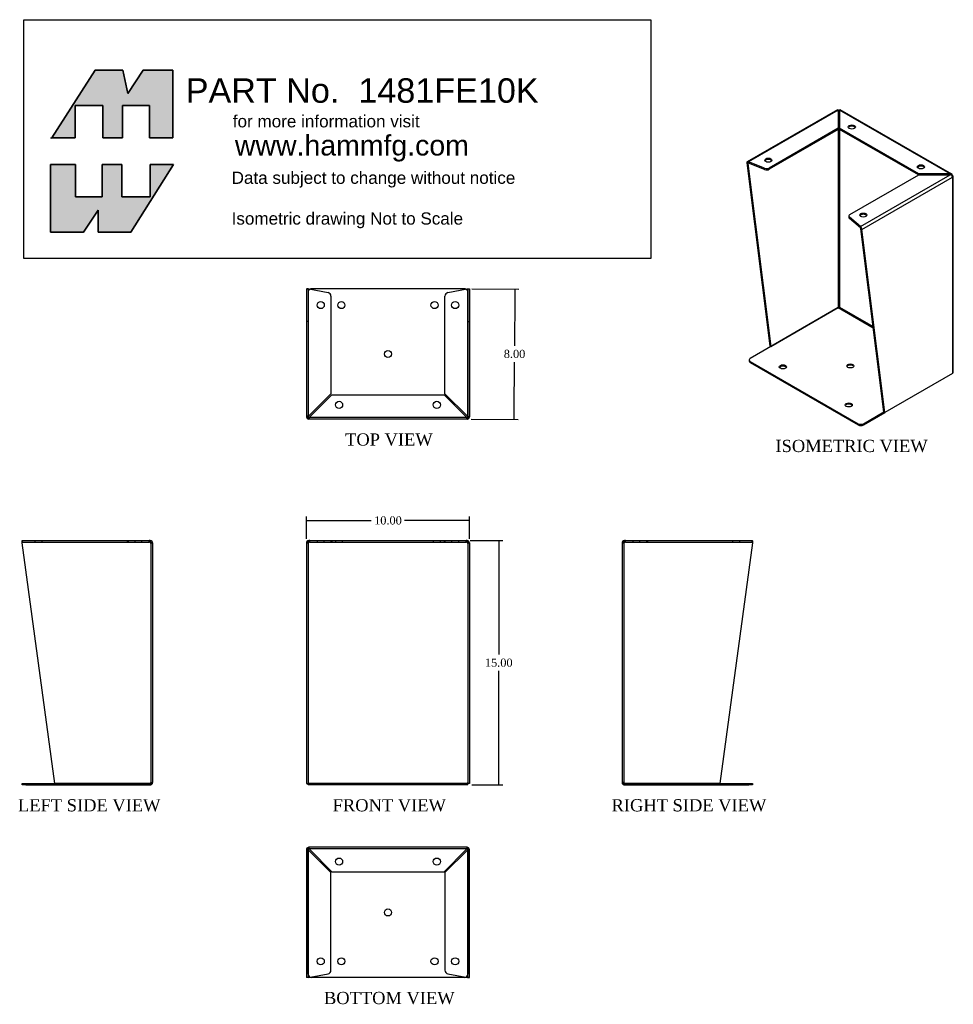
# Model space of a CAD drawing. Header units: inches. Extents: x 0.3 to 57.6, y 0.3 to 60.7.
import ezdxf
from ezdxf.enums import TextEntityAlignment as Align
from ezdxf.lldxf.tags import DXFTag

# ---------------------------------------------------------------- set-up
doc = ezdxf.new("R2010")
doc.units = ezdxf.units.IN
doc.header["$MEASUREMENT"] = 0
doc.layers.add('COM49136-15', color=7, linetype='Continuous')
doc.layers.add('Default', color=7, linetype='Continuous')
doc.styles.add('SEACAD_Times_New_Roman', font='times.ttf')
tags = doc.linetypes.add('HIDDEN2', pattern=[0.1875, 0.125, -0.0625]).pattern_tags.tags
tags[6:7] = [DXFTag(74, 4), DXFTag(75, 0), DXFTag(340, '0'), DXFTag(46, 0.0), DXFTag(50, 0.0), DXFTag(44, 0.0), DXFTag(45, 0.0)]
tags[4:5] = [DXFTag(74, 4), DXFTag(75, 0), DXFTag(340, '0'), DXFTag(46, 0.0), DXFTag(50, 0.0), DXFTag(44, 0.0), DXFTag(45, 0.0)]
doc.dimstyles.new('ANSI', dxfattribs={"dimtxt": 0.5, "dimasz": 0.5, "dimexe": 0.25, "dimexo": 0.25, "dimgap": 0.25, "dimtad": 0, "dimtih": 1, "dimtoh": 1, "dimzin": 4, "dimdsep": 46, "dimtxsty": 'SEACAD_Times_New_Roman', "dimblk1": '_SE_FILLED', "dimblk2": '_SE_FILLED', "dimsah": 1, "dimcen": 0.25, "dimadec": 0, "dimazin": 0, "dimtfac": 1, "dimtofl": 0, "dimtmove": 0, "dimatfit": 3, "dimfxl": 0, "dimtolj": 1, "dimtzin": 4, "dimarcsym": 0})

# ---------------------------------------------------------------- blocks, each defined once
blk = doc.blocks.new('SG')
at = {"layer": 'Default', "color": 7, "linetype": 'Continuous'}
for p, q in [((12.185, 48.338), (12.185, 52.494)), ((12.185, 52.494), (13.705, 52.494)), ((13.705, 52.494), (13.705, 50.502)), ((15.355, 50.502), (15.355, 52.494)), ((15.355, 52.494), (16.554, 52.494)), ((16.554, 52.494), (16.554, 50.502)), ((19.724, 52.494), (17.111, 48.338)), ((18.289, 50.502), (18.289, 52.494)), ((18.289, 52.494), (19.724, 52.494)), ((13.705, 50.502), (15.355, 50.502)), ((16.554, 50.502), (18.289, 50.502)), ((15.098, 49.688), (14.198, 48.338)), ((15.098, 48.338), (15.098, 49.688)), ((14.198, 48.338), (12.185, 48.338)), ((17.111, 48.338), (15.098, 48.338))]:
    blk.add_line(p, q, dxfattribs=at)
blk = doc.blocks.new('SE')
blk.add_blockref('SG', (0, 0))
blk = doc.blocks.new('SG1')
at = {"layer": 'Default', "color": 7, "linetype": 'Continuous'}
for p, q in [((14.926, 58.277), (12.255, 54.121)), ((16.618, 58.277), (14.926, 58.277)), ((16.918, 56.842), (16.618, 58.277)), ((17.861, 58.277), (16.918, 56.842)), ((19.681, 58.277), (17.861, 58.277)), ((19.681, 54.121), (19.681, 58.277)), ((13.684, 54.121), (13.684, 56.113)), ((13.684, 56.113), (15.397, 56.113)), ((15.397, 56.113), (15.397, 54.121)), ((16.597, 54.121), (16.597, 56.113)), ((16.597, 56.113), (18.246, 56.113)), ((18.246, 56.113), (18.246, 54.121)), ((12.255, 54.121), (13.684, 54.121)), ((15.397, 54.121), (16.597, 54.121)), ((18.246, 54.121), (19.681, 54.121))]:
    blk.add_line(p, q, dxfattribs=at)
blk = doc.blocks.new('SE1')
blk.add_blockref('SG1', (0, 0))
blk = doc.blocks.new('SE2')
at = {"layer": 'COM49136-15', "color": 7, "linetype": 'Continuous'}
for p, q in [((10.442, 29.261), (10.442, 29.348)), ((12.44, 14.499), (10.442, 29.261)), ((10.453, 29.404), (18.241, 29.404)), ((18.299, 29.404), (18.241, 29.404)), ((18.299, 29.309), (18.299, 29.404)), ((18.299, 29.348), (18.299, 29.261)), ((18.299, 29.261), (18.442, 29.261)), ((18.299, 29.261), (18.299, 29.261)), ((18.337, 29.29), (18.412, 29.348)), ((18.442, 29.261), (18.442, 14.547)), ((10.442, 14.404), (10.442, 14.499)), ((10.442, 14.499), (10.662, 14.499)), ((10.662, 14.404), (10.442, 14.404)), ((10.662, 14.499), (18.299, 14.499)), ((10.662, 14.404), (18.299, 14.404)), ((18.299, 14.499), (12.44, 14.499)), ((18.299, 14.499), (18.434, 14.499)), ((18.434, 14.499), (18.299, 14.499))]:
    blk.add_line(p, q, dxfattribs=at)
at = {"layer": 'COM49136-15', "color": 7, "linetype": 'HIDDEN2'}
for p, q in [((10.453, 29.309), (10.453, 29.404)), ((10.453, 29.309), (18.241, 29.309)), ((11.223, 29.404), (11.223, 29.309)), ((11.66, 29.309), (11.66, 29.404)), ((16.884, 29.404), (16.884, 29.309)), ((16.942, 29.404), (16.942, 29.309)), ((17.348, 29.404), (17.348, 29.309)), ((17.785, 29.309), (17.785, 29.404)), ((18.241, 29.309), (18.241, 29.404)), ((18.299, 29.309), (18.241, 29.309)), ((18.347, 29.261), (18.347, 14.547)), ((18.347, 14.547), (18.442, 14.547)), ((11.224, 14.499), (11.224, 14.404)), ((11.661, 14.404), (11.661, 14.499)), ((14.224, 14.499), (14.224, 14.404)), ((14.661, 14.404), (14.661, 14.499))]:
    blk.add_line(p, q, dxfattribs=at)
for centre, radius, start, end in [((18.237, 29.198), 0.11, 56.06422, 87.84538), ((18.299, 14.547), 0.048, 270, 0)]:
    blk.add_arc(centre, radius, start, end, dxfattribs=at)
at = {"layer": 'COM49136-15', "color": 7, "linetype": 'Continuous'}
for centre, radius, start, end in [((18.299, 29.261), 0.143, 37.58384, 90), ((18.299, 29.261), 0.048, 37.58398, 89.99986), ((18.299, 29.261), 0.048, 0, 37.58384), ((18.299, 29.261), 0.143, 0, 37.58384), ((18.299, 14.547), 0.143, 340.38706, 0), ((18.299, 14.547), 0.143, 270, 340.38706)]:
    blk.add_arc(centre, radius, start, end, dxfattribs=at)
at = {"layer": 'COM49136-15', "color": 7, "linetype": 'HIDDEN2'}
blk.add_ellipse((18.299, 14.547), major_axis=(-0.048, 0), ratio=0.99836, start_param=1.570796, end_param=3.141593, dxfattribs=at)
at = {"layer": 'COM49136-15', "color": 7, "linetype": 'Continuous'}
blk.add_ellipse((18.299, 14.547), major_axis=(-0.143, 0), ratio=0.99836, start_param=2.799282, end_param=3.141593, dxfattribs=at)
for points in [[(10.442, 29.348), (10.444, 29.365), (10.446, 29.379), (10.449, 29.398), (10.451, 29.404), (10.453, 29.404)], [(18.241, 29.404), (18.251, 29.404), (18.261, 29.398), (18.28, 29.379), (18.289, 29.365), (18.299, 29.348)]]:
    blk.add_open_spline(points, degree=3, knots=[0, 0, 0, 0, 0.5, 0.5, 1, 1, 1, 1], dxfattribs=at)
at = {"layer": 'COM49136-15', "color": 7, "linetype": 'HIDDEN2'}
blk.add_open_spline([(10.442, 29.29), (10.444, 29.296), (10.446, 29.3), (10.449, 29.307), (10.451, 29.309), (10.453, 29.309)], degree=3, knots=[0, 0, 0, 0, 0.5, 0.5, 1, 1, 1, 1], dxfattribs=at)
blk = doc.blocks.new('SE3')
at = {"layer": 'COM49136-15', "color": 7, "linetype": 'Continuous'}
for p, q in [((27.893, 29.261), (27.893, 14.499)), ((27.893, 29.261), (28.036, 29.261)), ((27.998, 29.29), (27.923, 29.348)), ((28.094, 29.404), (28.036, 29.404)), ((28.036, 29.348), (28.036, 29.404)), ((28.036, 29.261), (28.036, 29.348)), ((28.094, 29.404), (37.693, 29.404)), ((37.75, 29.404), (37.693, 29.404)), ((37.75, 29.348), (37.75, 29.404)), ((37.75, 29.348), (37.75, 29.261)), ((37.75, 29.261), (37.893, 29.261)), ((37.788, 29.29), (37.863, 29.348)), ((37.893, 29.261), (37.893, 14.499)), ((27.988, 14.499), (28.036, 14.547)), ((27.988, 14.499), (28.036, 14.547)), ((37.798, 14.499), (37.75, 14.547)), ((37.798, 14.499), (37.75, 14.547)), ((27.893, 14.499), (27.988, 14.499)), ((27.988, 14.404), (27.988, 14.499)), ((37.798, 14.404), (27.988, 14.404)), ((37.893, 14.499), (37.798, 14.499)), ((37.798, 14.404), (37.798, 14.499))]:
    blk.add_line(p, q, dxfattribs=at)
at = {"layer": 'COM49136-15', "color": 7, "linetype": 'HIDDEN2'}
for p, q in [((27.988, 29.261), (27.988, 14.499)), ((28.094, 29.309), (28.036, 29.309)), ((28.094, 29.309), (28.094, 29.404)), ((28.094, 29.309), (37.693, 29.309)), ((28.55, 29.404), (28.55, 29.309)), ((28.987, 29.309), (28.987, 29.404)), ((29.393, 29.404), (29.393, 29.309)), ((29.451, 29.404), (29.451, 29.309)), ((29.675, 29.404), (29.675, 29.309)), ((30.112, 29.309), (30.112, 29.404)), ((35.675, 29.404), (35.675, 29.309)), ((36.112, 29.309), (36.112, 29.404)), ((36.336, 29.404), (36.336, 29.309)), ((36.393, 29.404), (36.393, 29.309)), ((36.8, 29.404), (36.8, 29.309)), ((37.237, 29.309), (37.237, 29.404)), ((37.693, 29.309), (37.693, 29.404)), ((37.75, 29.309), (37.693, 29.309)), ((37.798, 29.261), (37.798, 14.499)), ((37.798, 14.499), (27.988, 14.499)), ((29.816, 14.499), (29.816, 14.404)), ((30.253, 14.404), (30.253, 14.499)), ((32.675, 14.499), (32.675, 14.404)), ((33.112, 14.404), (33.112, 14.499)), ((35.534, 14.499), (35.534, 14.404)), ((35.971, 14.404), (35.971, 14.499))]:
    blk.add_line(p, q, dxfattribs=at)
at = {"layer": 'COM49136-15', "color": 7, "linetype": 'Continuous'}
for centre, radius, start, end in [((28.036, 29.261), 0.143, 142.41616, 180), ((28.036, 29.261), 0.143, 90.00005, 142.41611), ((28.036, 29.261), 0.048, 142.41616, 180), ((28.036, 29.261), 0.048, 90, 142.41616), ((37.75, 29.261), 0.143, 37.58388, 89.99998), ((37.75, 29.261), 0.048, 37.58384, 90), ((37.75, 29.261), 0.048, 0, 37.58384), ((37.75, 29.261), 0.143, 0, 37.58384)]:
    blk.add_arc(centre, radius, start, end, dxfattribs=at)
at = {"layer": 'COM49136-15', "color": 7, "linetype": 'HIDDEN2'}
for centre, start, end in [((28.098, 29.198), 92.15471, 123.93569), ((37.689, 29.198), 56.06431, 87.84529)]:
    blk.add_arc(centre, 0.11, start, end, dxfattribs=at)
at = {"layer": 'COM49136-15', "color": 7, "linetype": 'Continuous'}
for points in [[(28.094, 29.404), (28.084, 29.404), (28.074, 29.398), (28.055, 29.379), (28.046, 29.365), (28.036, 29.348)], [(37.75, 29.348), (37.741, 29.365), (37.731, 29.379), (37.712, 29.398), (37.702, 29.404), (37.693, 29.404)]]:
    blk.add_open_spline(points, degree=3, knots=[0, 0, 0, 0, 0.5, 0.5, 1, 1, 1, 1], dxfattribs=at)
blk = doc.blocks.new('SE4')
at = {"layer": 'COM49136-15', "color": 7, "linetype": 'Continuous'}
for p, q in [((47.266, 29.261), (47.266, 14.547)), ((47.266, 29.261), (47.409, 29.261)), ((47.371, 29.29), (47.296, 29.348)), ((47.467, 29.404), (47.409, 29.404)), ((47.409, 29.309), (47.409, 29.404)), ((47.409, 29.261), (47.409, 29.348)), ((47.409, 29.261), (47.409, 29.261)), ((47.467, 29.404), (55.255, 29.404)), ((55.266, 29.261), (53.267, 14.499)), ((55.266, 29.348), (55.266, 29.261)), ((47.409, 14.499), (47.274, 14.499)), ((47.274, 14.499), (47.409, 14.499)), ((53.267, 14.499), (47.409, 14.499)), ((47.409, 14.499), (55.045, 14.499)), ((47.409, 14.404), (55.045, 14.404)), ((55.045, 14.499), (55.265, 14.499)), ((55.265, 14.404), (55.045, 14.404)), ((55.265, 14.499), (55.265, 14.404))]:
    blk.add_line(p, q, dxfattribs=at)
at = {"layer": 'COM49136-15', "color": 7, "linetype": 'HIDDEN2'}
for p, q in [((47.361, 29.261), (47.361, 14.547)), ((47.467, 29.309), (47.409, 29.309)), ((47.467, 29.309), (47.467, 29.404)), ((47.467, 29.309), (55.255, 29.309)), ((47.922, 29.404), (47.922, 29.309)), ((48.359, 29.309), (48.359, 29.404)), ((48.766, 29.404), (48.766, 29.309)), ((48.824, 29.404), (48.824, 29.309)), ((54.047, 29.404), (54.047, 29.309)), ((54.484, 29.309), (54.484, 29.404)), ((55.255, 29.309), (55.255, 29.404)), ((47.361, 14.547), (47.266, 14.547)), ((51.047, 14.499), (51.047, 14.404)), ((51.484, 14.404), (51.484, 14.499)), ((54.047, 14.499), (54.047, 14.404)), ((54.484, 14.404), (54.484, 14.499))]:
    blk.add_line(p, q, dxfattribs=at)
at = {"layer": 'COM49136-15', "color": 7, "linetype": 'Continuous'}
for centre, radius, start, end in [((47.409, 29.261), 0.143, 142.41616, 180), ((47.409, 29.261), 0.143, 90, 142.41616), ((47.409, 29.261), 0.048, 142.41616, 180), ((47.409, 29.261), 0.048, 90.00014, 142.41602), ((47.409, 14.547), 0.143, 180, 199.61294), ((47.409, 14.547), 0.143, 199.61294, 270)]:
    blk.add_arc(centre, radius, start, end, dxfattribs=at)
at = {"layer": 'COM49136-15', "color": 7, "linetype": 'HIDDEN2'}
for centre, radius, start, end in [((47.471, 29.198), 0.11, 92.15462, 123.93578), ((47.409, 14.547), 0.048, 180, 270)]:
    blk.add_arc(centre, radius, start, end, dxfattribs=at)
at = {"layer": 'COM49136-15', "color": 7, "linetype": 'Continuous'}
blk.add_ellipse((47.409, 14.547), major_axis=(0.143, 0), ratio=0.99836, start_param=3.141593, end_param=3.483903, dxfattribs=at)
at = {"layer": 'COM49136-15', "color": 7, "linetype": 'HIDDEN2'}
blk.add_ellipse((47.409, 14.547), major_axis=(0.048, 0), ratio=0.99836, start_param=3.141593, end_param=4.712389, dxfattribs=at)
at = {"layer": 'COM49136-15', "color": 7, "linetype": 'Continuous'}
for points in [[(47.409, 29.348), (47.419, 29.365), (47.428, 29.379), (47.447, 29.398), (47.457, 29.404), (47.467, 29.404)], [(55.255, 29.404), (55.257, 29.404), (55.259, 29.398), (55.262, 29.379), (55.264, 29.365), (55.266, 29.348)]]:
    blk.add_open_spline(points, degree=3, knots=[0, 0, 0, 0, 0.5, 0.5, 1, 1, 1, 1], dxfattribs=at)
at = {"layer": 'COM49136-15', "color": 7, "linetype": 'HIDDEN2'}
blk.add_open_spline([(55.255, 29.309), (55.257, 29.309), (55.259, 29.307), (55.262, 29.3), (55.264, 29.296), (55.266, 29.29)], degree=3, knots=[0, 0, 0, 0, 0.5, 0.5, 1, 1, 1, 1], dxfattribs=at)
blk = doc.blocks.new('SE5')
at = {"layer": 'COM49136-15', "color": 7, "linetype": 'Continuous'}
for p, q in [((27.893, 10.43), (27.893, 4.572)), ((27.988, 10.565), (27.988, 10.43)), ((27.988, 10.43), (27.988, 10.565)), ((27.988, 10.43), (27.988, 10.43)), ((27.988, 10.43), (27.988, 4.572)), ((27.988, 2.794), (27.988, 10.43)), ((37.75, 10.573), (28.036, 10.573)), ((37.798, 10.565), (37.798, 10.43)), ((37.798, 10.43), (37.798, 10.565)), ((37.798, 10.43), (37.798, 10.43)), ((37.798, 4.572), (37.798, 10.43)), ((37.798, 10.43), (37.798, 2.794)), ((37.893, 4.572), (37.893, 10.43)), ((27.988, 4.572), (27.893, 4.572)), ((27.893, 4.572), (27.893, 2.573)), ((27.988, 4.572), (27.988, 2.573)), ((37.798, 4.572), (37.893, 4.572)), ((37.798, 2.573), (37.798, 4.572)), ((37.893, 2.573), (37.893, 4.572)), ((27.988, 2.573), (27.893, 2.573)), ((27.988, 2.573), (27.998, 2.573)), ((28.036, 2.584), (28.109, 2.597)), ((37.578, 2.574), (28.208, 2.574)), ((37.678, 2.597), (37.75, 2.584)), ((37.788, 2.573), (37.798, 2.573)), ((37.798, 2.573), (37.893, 2.573))]:
    blk.add_line(p, q, dxfattribs=at)
at = {"layer": 'COM49136-15', "color": 7, "linetype": 'HIDDEN2'}
for p, q in [((27.988, 10.43), (27.893, 10.43)), ((27.998, 10.43), (27.988, 10.43)), ((28.036, 10.478), (28.036, 10.573)), ((37.75, 10.478), (28.036, 10.478)), ((28.036, 10.478), (28.036, 10.468)), ((29.393, 9.016), (28.036, 10.373)), ((28.094, 10.43), (29.451, 9.073)), ((36.336, 9.073), (37.693, 10.43)), ((37.75, 10.373), (36.393, 9.016)), ((37.75, 10.478), (37.75, 10.573)), ((37.75, 10.468), (37.75, 10.478)), ((37.798, 10.43), (37.788, 10.43)), ((37.798, 10.43), (37.893, 10.43)), ((29.451, 9.073), (36.336, 9.073)), ((29.393, 3.021), (29.393, 9.016)), ((36.393, 9.016), (36.393, 3.021)), ((28.109, 2.597), (29.214, 2.805)), ((36.573, 2.805), (37.678, 2.597))]:
    blk.add_line(p, q, dxfattribs=at)
for centre in [(29.893, 9.698), (35.893, 9.698), (28.768, 3.573), (37.018, 3.573)]:
    blk.add_circle(centre, 0.218, dxfattribs=at)
at = {"layer": 'COM49136-15', "color": 7, "linetype": 'Continuous'}
for centre in [(32.893, 6.574), (30.034, 3.574), (35.752, 3.574)]:
    blk.add_circle(centre, 0.218, dxfattribs=at)
for centre, radius, start, end in [((28.036, 10.43), 0.143, 109.61294, 180), ((28.036, 10.43), 0.143, 90, 109.61294), ((37.75, 10.43), 0.143, 70.38706, 90), ((37.75, 10.43), 0.143, 0, 70.38706), ((28.208, 2.794), 0.22, 180, 270), ((28.106, 2.266), 0.326, 102.32585, 109.28398), ((37.578, 2.794), 0.22, 270, 0), ((37.681, 2.266), 0.326, 70.71602, 77.67415)]:
    blk.add_arc(centre, radius, start, end, dxfattribs=at)
at = {"layer": 'COM49136-15', "color": 7, "linetype": 'HIDDEN2'}
for centre, radius, start, end in [((28.287, 11.008), 0.683, 237.77093, 248.44518), ((28.036, 10.43), 0.048, 90, 180), ((28.289, 10.581), 0.327, 207.45412, 219.54393), ((27.458, 10.179), 0.683, 21.55481, 32.22908), ((27.885, 10.178), 0.327, 50.4561, 62.54584), ((38.328, 10.179), 0.683, 147.77092, 158.44519), ((37.901, 10.178), 0.327, 117.45416, 129.5439), ((37.75, 10.43), 0.048, 0, 90), ((37.499, 11.008), 0.683, 291.55482, 302.22907), ((37.498, 10.581), 0.327, 320.45607, 332.54588), ((28.226, -0.013), 2.604, 94.17513, 96.68014), ((29.173, 3.021), 0.22, 280.6113, 0), ((36.613, 3.021), 0.22, 180, 259.3887), ((37.561, -0.013), 2.604, 83.31986, 85.82487)]:
    blk.add_arc(centre, radius, start, end, dxfattribs=at)
at = {"layer": 'COM49136-15', "color": 7, "linetype": 'Continuous'}
for centre, start_param, end_param in [((28.036, 10.43), 3.141593, 3.483903), ((37.75, 10.43), 2.799282, 3.141593)]:
    blk.add_ellipse(centre, major_axis=(0, -0.143), ratio=0.99836, start_param=start_param, end_param=end_param, dxfattribs=at)
at = {"layer": 'COM49136-15', "color": 7, "linetype": 'HIDDEN2'}
for centre, start_param, end_param in [((28.036, 10.43), 3.141593, 4.712389), ((37.75, 10.43), 1.570796, 3.141593)]:
    blk.add_ellipse(centre, major_axis=(0, -0.048), ratio=0.99836, start_param=start_param, end_param=end_param, dxfattribs=at)
blk = doc.blocks.new('SE6')
at = {"layer": 'COM49136-15', "color": 7, "linetype": 'Continuous'}
for p, q in [((27.893, 44.859), (27.923, 44.859)), ((27.893, 44.859), (27.893, 37.002)), ((27.998, 44.859), (27.923, 44.859)), ((28.036, 44.848), (29.214, 44.628)), ((37.578, 44.858), (28.208, 44.858)), ((36.573, 44.628), (37.75, 44.848)), ((37.788, 44.859), (37.863, 44.859)), ((37.863, 44.859), (37.893, 44.859)), ((37.893, 44.859), (37.893, 37.002)), ((29.393, 44.411), (29.393, 38.416)), ((36.393, 38.416), (36.393, 44.411)), ((29.393, 38.416), (28.036, 37.059)), ((28.094, 37.002), (29.451, 38.359)), ((29.451, 38.359), (36.336, 38.359)), ((36.336, 38.359), (37.693, 37.002)), ((37.75, 37.059), (36.393, 38.416)), ((27.923, 37.002), (27.893, 37.002)), ((27.893, 37.002), (27.893, 37.002)), ((27.998, 37.002), (27.923, 37.002)), ((27.988, 37.002), (27.988, 37.002)), ((27.988, 36.999), (27.988, 37.002)), ((27.988, 37.002), (27.988, 37.002)), ((28.036, 36.964), (28.036, 36.889)), ((28.036, 36.859), (28.036, 36.889)), ((37.75, 36.964), (37.75, 36.889)), ((37.75, 36.889), (37.75, 36.859)), ((37.788, 37.002), (37.863, 37.002)), ((37.798, 37.002), (37.798, 37.002)), ((37.798, 36.999), (37.798, 37.002)), ((37.798, 37.002), (37.798, 37.002)), ((37.893, 37.002), (37.863, 37.002)), ((37.893, 37.002), (37.893, 37.002)), ((37.75, 36.859), (28.036, 36.859))]:
    blk.add_line(p, q, dxfattribs=at)
at = {"layer": 'COM49136-15', "color": 7, "linetype": 'HIDDEN2'}
for p, q in [((27.988, 44.859), (27.988, 37.002)), ((37.798, 44.859), (37.798, 37.002)), ((27.988, 44.638), (27.988, 37.002)), ((37.798, 37.002), (37.798, 44.638)), ((27.988, 42.86), (27.893, 42.86)), ((37.798, 42.86), (37.893, 42.86)), ((27.988, 36.867), (27.988, 37.002)), ((27.988, 36.867), (27.988, 36.999)), ((37.75, 36.954), (28.036, 36.954)), ((37.798, 36.867), (37.798, 37.002)), ((37.798, 36.867), (37.798, 36.999))]:
    blk.add_line(p, q, dxfattribs=at)
at = {"layer": 'COM49136-15', "color": 7, "linetype": 'Continuous'}
for centre in [(28.768, 43.859), (30.034, 43.858), (35.752, 43.858), (37.018, 43.859), (32.893, 40.858), (29.893, 37.734), (35.893, 37.734)]:
    blk.add_circle(centre, 0.218, dxfattribs=at)
for centre, radius, start, end in [((28.226, 47.445), 2.604, 263.31986, 265.82487), ((28.106, 45.166), 0.326, 250.71602, 257.67415), ((28.208, 44.638), 0.22, 90, 116.93449), ((37.578, 44.638), 0.22, 63.06551, 90), ((37.561, 47.445), 2.604, 274.17513, 276.68014), ((37.681, 45.166), 0.326, 282.32585, 289.28398), ((29.173, 44.411), 0.22, 0, 79.3887), ((36.613, 44.411), 0.22, 100.6113, 180), ((28.036, 37.002), 0.143, 180, 270), ((28.287, 36.424), 0.683, 111.55482, 122.22907), ((28.036, 37.002), 0.048, 180, 270), ((28.289, 36.851), 0.327, 140.45607, 152.54588), ((27.885, 37.254), 0.327, 297.45416, 309.5439), ((27.458, 37.253), 0.683, 327.77092, 338.44519), ((37.901, 37.254), 0.327, 230.4561, 242.54584), ((38.328, 37.253), 0.683, 201.55481, 212.22908), ((37.499, 36.424), 0.683, 57.77093, 68.44518), ((37.498, 36.851), 0.327, 27.45412, 39.54393), ((37.75, 37.002), 0.048, 270, 0), ((37.75, 37.002), 0.143, 270, 0)]:
    blk.add_arc(centre, radius, start, end, dxfattribs=at)
at = {"layer": 'COM49136-15', "color": 7, "linetype": 'HIDDEN2'}
for centre, start, end in [((28.208, 44.638), 116.93449, 180), ((37.578, 44.638), 0, 63.06551)]:
    blk.add_arc(centre, 0.22, start, end, dxfattribs=at)
at = {"layer": 'COM49136-15', "color": 7, "linetype": 'Continuous'}
for centre, start_param, end_param in [((28.036, 37.002), 1.570796, 3.058709), ((37.75, 37.002), 3.224476, 4.712389)]:
    blk.add_ellipse(centre, major_axis=(0, 0.048), ratio=0.99836, start_param=start_param, end_param=end_param, dxfattribs=at)
at = {"layer": 'COM49136-15', "color": 7, "linetype": 'HIDDEN2'}
for centre, major_axis, start_param, end_param in [((28.036, 37.002), (0, 0.048), 3.058709, 3.141593), ((37.75, 37.002), (0, 0.048), 3.141593, 3.224476), ((37.75, 37.002), (0, 0.143), 3.141593, 3.483903)]:
    blk.add_ellipse(centre, major_axis=major_axis, ratio=0.99836, start_param=start_param, end_param=end_param, dxfattribs=at)
blk = doc.blocks.new('SE7')
at = {"layer": 'COM49136-15', "color": 7, "linetype": 'Continuous'}
for p, q in [((60.491, 55.855), (54.941, 52.65)), ((60.528, 55.827), (55.021, 52.648)), ((60.528, 55.827), (60.528, 54.719)), ((60.542, 55.774), (60.528, 55.794)), ((60.528, 55.75), (60.535, 55.754)), ((60.535, 55.754), (60.535, 43.701)), ((60.535, 55.754), (60.535, 55.754)), ((60.596, 55.774), (60.609, 55.794)), ((60.603, 55.754), (60.603, 43.74)), ((60.603, 55.754), (60.609, 55.75)), ((60.609, 54.719), (60.609, 55.827)), ((67.397, 51.909), (60.609, 55.827)), ((67.503, 51.896), (60.646, 55.855)), ((60.528, 54.719), (56.289, 52.272)), ((60.528, 54.642), (56.289, 52.194)), ((60.528, 54.719), (60.528, 54.642)), ((65.478, 51.909), (60.609, 54.719)), ((60.609, 54.719), (60.609, 54.642)), ((65.451, 51.846), (60.609, 54.642)), ((54.986, 52.566), (54.933, 52.644)), ((55.021, 52.57), (55.021, 52.648)), ((56.009, 52.257), (55.021, 52.648)), ((54.979, 52.546), (54.912, 52.585)), ((54.912, 52.585), (56.325, 41.348)), ((54.979, 52.546), (55.021, 52.57)), ((54.979, 52.546), (56.392, 41.309)), ((56.009, 52.179), (55.021, 52.57)), ((56.009, 52.179), (56.009, 52.257)), ((56.289, 52.272), (56.289, 52.194)), ((61.239, 49.414), (65.478, 51.862)), ((61.889, 48.682), (67.397, 51.862)), ((61.983, 48.502), (67.539, 51.71)), ((67.397, 51.909), (65.478, 51.909)), ((65.478, 51.909), (65.478, 51.862)), ((65.478, 51.862), (67.397, 51.862)), ((67.397, 51.862), (67.397, 51.909)), ((67.477, 51.826), (67.518, 51.886)), ((67.503, 51.806), (67.539, 51.827)), ((67.539, 51.71), (67.539, 39.657)), ((67.539, 51.71), (67.539, 51.71)), ((67.58, 39.715), (67.58, 51.768)), ((61.174, 49.324), (61.174, 49.247)), ((61.889, 48.682), (61.213, 49.253)), ((61.213, 49.253), (61.213, 49.175)), ((61.889, 48.604), (61.213, 49.175)), ((61.889, 48.604), (61.889, 48.682)), ((61.909, 48.569), (61.962, 48.586)), ((61.916, 48.541), (61.983, 48.502)), ((63.329, 37.304), (61.916, 48.541)), ((63.396, 37.265), (61.983, 48.502)), ((60.535, 43.701), (55.135, 40.583)), ((56.392, 41.309), (60.535, 43.701)), ((60.535, 43.701), (62.68, 42.462)), ((60.603, 43.74), (62.67, 42.546)), ((56.392, 41.309), (56.325, 41.348)), ((55.07, 40.493), (55.07, 40.416)), ((55.135, 40.403), (61.76, 36.578)), ((55.135, 40.403), (55.135, 40.326)), ((55.135, 40.326), (61.76, 36.501)), ((67.539, 39.657), (63.396, 37.265)), ((62.072, 36.578), (63.329, 37.304)), ((62.072, 36.501), (63.396, 37.265)), ((63.329, 37.304), (63.396, 37.265)), ((61.76, 36.501), (61.76, 36.578)), ((62.072, 36.578), (62.072, 36.501))]:
    blk.add_line(p, q, dxfattribs=at)
for centre, radius, start, end in [((55.007, 52.538), 0.0347, 66.78031, 126.94877), ((67.434, 51.772), 0.141, 53.57149, 105.09751), ((67.332, 51.607), 0.263, 45.18143, 75.80558), ((61.76, 48.509), 0.216, 20.78595, 53.23075), ((61.834, 48.551), 0.0766, 13.50666, 43.90615)]:
    blk.add_arc(centre, radius, start, end, dxfattribs=at)
for centre, major_axis, ratio, start_param, end_param in [((60.569, 55.734), (0.143, 0), 0.57735, 1.28264, 1.859359), ((60.569, 55.734), (-0.024, 0.0416), 0.57735, 0.129436, 0.785398), ((60.569, 55.734), (0.048, 0), 0.57735, 0.785398, 2.356194), ((60.569, 55.734), (0.024, 0.0416), 0.57735, 5.497787, 6.153749), ((61.364, 54.716), (0.219, 0), 0.57735, 0.312499, 2.829093), ((55.013, 52.527), (-0.071, 0.124), 0.57735, 0.129436, 0.785398), ((56.238, 52.675), (0.218, 0), 0.57735, 0.312499, 2.829093), ((55.013, 52.527), (-0.024, 0.0416), 0.57735, 0.129436, 0.785398), ((56.133, 52.362), (-0.22, 0), 0.57735, 0.9706, 2.356194), ((56.133, 52.284), (0.22, 0), 0.57735, 4.112193, 5.497787), ((65.607, 52.267), (0.218, 0), 0.57735, 0.312499, 2.829093), ((67.437, 51.768), (0.071, 0.124), 0.57735, 5.497787, 6.153749), ((67.437, 51.768), (0.071, -0.124), 0.57735, 0.785398, 1.44136), ((67.437, 51.768), (-0.143, 0), 0.57735, 2.356194, 3.926991), ((61.394, 49.324), (0.22, 0), 0.57735, 2.356194, 3.741789), ((61.394, 49.247), (0.22, 0), 0.57735, 3.141593, 3.741789), ((62.071, 49.307), (-0.218, 0), 0.57735, 3.454092, 5.970686), ((61.882, 48.561), (0.024, -0.0416), 0.57735, 0.785398, 1.44136), ((61.882, 48.561), (0.072, -0.124), 0.57735, 0.785398, 1.44136), ((60.569, 43.72), (-0.048, -0.0277), 0.000711, 3.926581, 5.497377), ((60.569, 43.72), (-0.048, -0.0277), 0.000711, 0.785808, 2.356604), ((55.29, 40.493), (0.22, 0), 0.57735, 2.356194, 3.926991), ((55.29, 40.416), (0.22, 0), 0.57735, 3.141593, 3.926991), ((57.133, 39.989), (0.218, 0), 0.57735, 0.312499, 2.829093), ((61.276, 40.046), (0.218, 0), 0.57735, 0.312499, 2.829093), ((67.437, 39.715), (-0.143, 0), 0.57735, 2.356194, 3.141593), ((61.176, 37.654), (0.218, 0), 0.57735, 0.312499, 2.829093), ((61.916, 36.668), (-0.22, 0), 0.57735, 0.785398, 2.356194), ((61.916, 36.59), (0.22, 0), 0.57735, 3.926991, 5.497787)]:
    blk.add_ellipse(centre, major_axis=major_axis, ratio=ratio, start_param=start_param, end_param=end_param, dxfattribs=at)
for centre, major_axis in [((61.364, 54.794), (0.218, 0)), ((56.238, 52.753), (-0.218, 0)), ((65.607, 52.344), (0.218, 0)), ((62.071, 49.385), (-0.218, 0)), ((57.133, 40.066), (0.218, 0)), ((61.276, 40.124), (0.218, 0)), ((61.176, 37.732), (0.219, 0))]:
    blk.add_ellipse(centre, major_axis=major_axis, ratio=0.57735, dxfattribs=at)
for points, knots in [([(60.491, 55.855), (60.494, 55.856), (60.499, 55.856), (60.511, 55.849), (60.519, 55.84), (60.528, 55.827)], [0.1415704, 0.1415704, 0.1415704, 0.1415704, 0.5, 0.5, 1, 1, 1, 1]), ([(60.542, 55.774), (60.538, 55.773), (60.535, 55.77), (60.531, 55.762), (60.53, 55.757), (60.528, 55.75)], [0, 0, 0, 0, 0.5, 0.5, 1, 1, 1, 1]), ([(60.596, 55.774), (60.599, 55.773), (60.602, 55.77), (60.606, 55.762), (60.608, 55.757), (60.609, 55.75)], [0, 0, 0, 0, 0.5, 0.5, 1, 1, 1, 1]), ([(60.646, 55.855), (60.643, 55.856), (60.639, 55.856), (60.627, 55.849), (60.618, 55.84), (60.609, 55.827)], [0.1415906, 0.1415906, 0.1415906, 0.1415906, 0.5, 0.5, 1, 1, 1, 1]), ([(55.021, 52.648), (55.004, 52.656), (54.987, 52.66), (54.957, 52.659), (54.943, 52.653), (54.933, 52.644)], [0, 0, 0, 0, 0.5, 0.5, 1, 1, 1, 1])]:
    blk.add_open_spline(points, degree=3, knots=knots, dxfattribs=at)
blk = doc.blocks.new('_SE_FILLED')
at = {"color": 0}
blk.add_line((0, 0), (-1, 0), dxfattribs=at)
blk.add_solid([(0, 0), (-1, -0.1665), (-1, 0.1665), (0, 0)], dxfattribs=at)
blk = doc.blocks.new('*D17')
at = {"layer": 'Default', "color": 0, "linetype": 'Continuous', "lineweight": -2}
for p, q in [((27.928, 28.764), (29.93, 28.764)), ((29.68, 28.264), (29.68, 21.769)), ((29.68, 14.264), (29.68, 20.759)), ((28.034, 13.764), (29.93, 13.764))]:
    blk.add_line(p, q, dxfattribs=at)
at = {"layer": 'Defpoints', "color": 0, "linetype": 'Continuous'}
for p in [(27.678, 28.764), (27.784, 13.764), (29.68, 13.764)]:
    blk.add_point(p, dxfattribs=at)
at = {"layer": 'Default', "color": 0, "linetype": 'Continuous', "lineweight": -2, "xscale": 0.5, "yscale": 0.5, "zscale": 0.5}
for p, rotation in [((29.68, 28.764), 90), ((29.68, 13.764), 270)]:
    blk.add_blockref('_SE_FILLED', p, dxfattribs=dict(at, rotation=rotation))
at = {"layer": 'Default', "color": 0, "linetype": 'Continuous', "insert": (29.68, 21.264), "char_height": 0.5, "attachment_point": 5, "style": 'SEACAD_Times_New_Roman'}
blk.add_mtext('\\A1;\\A1;15.00', dxfattribs=at)
blk = doc.blocks.new('*D18')
at = {"layer": 'Default', "color": 0, "linetype": 'Continuous', "lineweight": -2}
for p, q in [((17.879, 28.871), (17.879, 30.246)), ((27.879, 28.871), (27.879, 30.246)), ((18.379, 29.996), (21.855, 29.996)), ((27.379, 29.996), (23.903, 29.996))]:
    blk.add_line(p, q, dxfattribs=at)
at = {"layer": 'Defpoints', "color": 0, "linetype": 'Continuous'}
for p in [(27.879, 29.996), (17.879, 28.621), (27.879, 28.621)]:
    blk.add_point(p, dxfattribs=at)
at = {"layer": 'Default', "color": 0, "linetype": 'Continuous', "lineweight": -2, "xscale": 0.5, "yscale": 0.5, "zscale": 0.5, "rotation": 180}
blk.add_blockref('_SE_FILLED', (17.879, 29.996), dxfattribs=at)
at = {"layer": 'Default', "color": 0, "linetype": 'Continuous', "lineweight": -2, "xscale": 0.5, "yscale": 0.5, "zscale": 0.5}
blk.add_blockref('_SE_FILLED', (27.879, 29.996), dxfattribs=at)
at = {"layer": 'Default', "color": 0, "linetype": 'Continuous', "insert": (22.879, 29.996), "char_height": 0.5, "attachment_point": 5, "style": 'SEACAD_Times_New_Roman'}
blk.add_mtext('\\A1;\\A1;10.00', dxfattribs=at)
blk = doc.blocks.new('*D19')
at = {"layer": 'Default', "color": 0, "linetype": 'Continuous', "lineweight": -2}
for p, q in [((28.024, 44.218), (30.918, 44.205)), ((30.666, 43.706), (30.652, 40.725)), ((30.633, 36.706), (30.647, 39.715)), ((27.986, 36.218), (30.88, 36.205))]:
    blk.add_line(p, q, dxfattribs=at)
at = {"layer": 'Defpoints', "color": 0, "linetype": 'Continuous'}
for p in [(27.774, 44.22), (30.668, 44.206), (27.736, 36.22)]:
    blk.add_point(p, dxfattribs=at)
at = {"layer": 'Default', "color": 0, "linetype": 'Continuous', "lineweight": -2, "xscale": 0.5, "yscale": 0.5, "zscale": 0.5}
for p, rotation in [((30.668, 44.206), 89.7275737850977), ((30.63, 36.206), 269.7275737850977)]:
    blk.add_blockref('_SE_FILLED', p, dxfattribs=dict(at, rotation=rotation))
at = {"layer": 'Default', "color": 0, "linetype": 'Continuous', "insert": (30.649, 40.22), "char_height": 0.5, "attachment_point": 5, "style": 'SEACAD_Times_New_Roman'}
blk.add_mtext('\\A1;\\A1;8.00', dxfattribs=at)

msp = doc.modelspace()

# ---------------------------------------------------------------- hatches: boundary and pattern name
at = {"layer": 'Default', "linetype": 'Continuous'}
for points in [[(6.604, 57.637), (4.912, 57.637), (2.241, 53.482), (3.67, 53.482), (3.67, 55.474), (5.383, 55.474), (5.383, 53.482), (6.582, 53.482), (6.582, 55.474), (8.232, 55.474), (8.232, 53.482), (9.667, 53.482), (9.667, 57.637), (7.846, 57.637), (6.904, 56.202)], [(5.34, 49.862), (3.691, 49.862), (3.691, 51.854), (2.17, 51.854), (2.17, 47.699), (4.184, 47.699), (5.083, 49.049), (5.083, 47.699), (7.097, 47.699), (9.71, 51.854), (8.275, 51.854), (8.275, 49.862), (6.54, 49.862), (6.54, 51.854), (5.34, 51.854)]]:
    msp.add_hatch(color=7, dxfattribs=at).paths.add_polyline_path(points)

# ---------------------------------------------------------------- linework, layer by layer
at = {"layer": 'Default', "color": 7, "linetype": 'Continuous'}
for p, q in [((0.538, 60.741), (39.024, 60.741)), ((0.538, 46.08), (0.538, 60.741)), ((39.024, 60.741), (39.024, 46.08)), ((4.912, 57.637), (2.213, 53.439)), ((6.604, 57.637), (4.912, 57.637)), ((6.904, 56.202), (6.604, 57.637)), ((7.846, 57.637), (6.904, 56.202)), ((9.667, 57.637), (7.846, 57.637)), ((9.667, 53.482), (9.667, 57.637)), ((3.67, 55.474), (5.383, 55.474)), ((3.67, 53.482), (3.67, 55.474)), ((5.383, 55.474), (5.383, 53.482)), ((6.582, 55.474), (8.232, 55.474)), ((6.582, 53.482), (6.582, 55.474)), ((8.232, 55.474), (8.232, 53.482)), ((2.17, 53.482), (3.67, 53.482)), ((5.383, 53.482), (6.582, 53.482)), ((8.232, 53.482), (9.667, 53.482)), ((2.17, 51.854), (3.691, 51.854)), ((2.17, 47.699), (2.17, 51.854)), ((3.691, 51.854), (3.691, 49.862)), ((5.34, 51.854), (6.54, 51.854)), ((5.34, 49.862), (5.34, 51.854)), ((6.54, 51.854), (6.54, 49.862)), ((9.71, 51.854), (7.097, 47.699)), ((8.275, 51.854), (9.71, 51.854)), ((8.275, 49.862), (8.275, 51.854)), ((3.691, 49.862), (5.34, 49.862)), ((6.54, 49.862), (8.275, 49.862)), ((5.083, 49.049), (4.184, 47.699)), ((5.083, 47.699), (5.083, 49.049)), ((4.184, 47.699), (2.17, 47.699)), ((7.097, 47.699), (5.083, 47.699)), ((39.024, 46.08), (0.538, 46.08))]:
    msp.add_line(p, q, dxfattribs=at)
for points in [[(6.604, 57.637), (6.904, 56.202), (7.846, 57.637), (9.667, 57.637), (9.667, 53.482), (8.232, 53.482), (8.232, 55.474), (6.582, 55.474), (6.582, 53.482), (5.383, 53.482), (5.383, 55.474), (3.67, 55.474), (3.67, 53.482), (2.241, 53.482), (4.912, 57.637), (6.604, 57.637)], [(6.604, 57.637), (6.904, 56.202), (7.846, 57.637), (9.667, 57.637), (9.667, 53.482), (8.232, 53.482), (8.232, 55.474), (6.582, 55.474), (6.582, 53.482), (5.383, 53.482), (5.383, 55.474), (3.67, 55.474), (3.67, 53.482), (2.241, 53.482), (4.912, 57.637), (6.604, 57.637)], [(6.604, 57.637), (6.904, 56.202), (7.846, 57.637), (9.667, 57.637), (9.667, 53.482), (8.232, 53.482), (8.232, 55.474), (6.582, 55.474), (6.582, 53.482), (5.383, 53.482), (5.383, 55.474), (3.67, 55.474), (3.67, 53.482), (2.241, 53.482), (4.912, 57.637), (6.604, 57.637)], [(6.604, 57.637), (6.904, 56.202), (7.846, 57.637), (9.667, 57.637), (9.667, 53.482), (8.232, 53.482), (8.232, 55.474), (6.582, 55.474), (6.582, 53.482), (5.383, 53.482), (5.383, 55.474), (3.67, 55.474), (3.67, 53.482), (2.241, 53.482), (4.912, 57.637), (6.604, 57.637)], [(6.604, 57.637), (6.904, 56.202), (7.846, 57.637), (9.667, 57.637), (9.667, 53.482), (8.232, 53.482), (8.232, 55.474), (6.582, 55.474), (6.582, 53.482), (5.383, 53.482), (5.383, 55.474), (3.67, 55.474), (3.67, 53.482), (2.241, 53.482), (4.912, 57.637), (6.604, 57.637)], [(5.34, 49.862), (3.691, 49.862), (3.691, 51.854), (2.17, 51.854), (2.17, 47.699), (4.184, 47.699), (5.083, 49.049), (5.083, 47.699), (7.097, 47.699), (9.71, 51.854), (8.275, 51.854), (8.275, 49.862), (6.54, 49.862), (6.54, 51.854), (5.34, 51.854), (5.34, 49.862)], [(5.34, 49.862), (3.691, 49.862), (3.691, 51.854), (2.17, 51.854), (2.17, 47.699), (4.184, 47.699), (5.083, 49.049), (5.083, 47.699), (7.097, 47.699), (9.71, 51.854), (8.275, 51.854), (8.275, 49.862), (6.54, 49.862), (6.54, 51.854), (5.34, 51.854), (5.34, 49.862)], [(5.34, 49.862), (3.691, 49.862), (3.691, 51.854), (2.17, 51.854), (2.17, 47.699), (4.184, 47.699), (5.083, 49.049), (5.083, 47.699), (7.097, 47.699), (9.71, 51.854), (8.275, 51.854), (8.275, 49.862), (6.54, 49.862), (6.54, 51.854), (5.34, 51.854), (5.34, 49.862)], [(5.34, 49.862), (3.691, 49.862), (3.691, 51.854), (2.17, 51.854), (2.17, 47.699), (4.184, 47.699), (5.083, 49.049), (5.083, 47.699), (7.097, 47.699), (9.71, 51.854), (8.275, 51.854), (8.275, 49.862), (6.54, 49.862), (6.54, 51.854), (5.34, 51.854), (5.34, 49.862)], [(5.34, 49.862), (3.691, 49.862), (3.691, 51.854), (2.17, 51.854), (2.17, 47.699), (4.184, 47.699), (5.083, 49.049), (5.083, 47.699), (7.097, 47.699), (9.71, 51.854), (8.275, 51.854), (8.275, 49.862), (6.54, 49.862), (6.54, 51.854), (5.34, 51.854), (5.34, 49.862)]]:
    msp.add_lwpolyline(points, dxfattribs=at)

# ---------------------------------------------------------------- block references
for name in ['SE1', 'SE']:
    msp.add_blockref(name, (-10.014, -0.639))
at = {"layer": 'Default'}
for name in ['SE7', 'SE6', 'SE2', 'SE3', 'SE4', 'SE5']:
    msp.add_blockref(name, (-10.014, -0.639), dxfattribs=at)

# ---------------------------------------------------------------- texts
at = {"layer": 'Default', "color": 7, "linetype": 'Continuous', "style": 'SEACAD_Times_New_Roman'}
for s, p in [('TOP VIEW', (20.248, 35.345)), ('ISOMETRIC VIEW', (46.664, 34.949)), ('LEFT SIDE VIEW', (0.171, 12.889)), ('FRONT VIEW', (19.484, 12.889)), ('RIGHT SIDE VIEW', (36.604, 12.889)), ('BOTTOM VIEW', (18.951, 1.059))]:
    msp.add_text(s, height=0.75, dxfattribs=at).set_placement(p, align=Align.TOP_LEFT)
at = {"layer": 'Default', "attachment_point": 1}
for s, insert, char_height, width in [('{\\fArial|b0||i0||c0|p34;\\C7;\\H1.5;\\W1.;PART No.  1481FE10K}', (10.466, 57.143), 1.5, 28.24358), ('{\\fArial|b0||i0||c0|p34;\\C7;\\H0.75;\\W1.;for more information visit}', (13.355, 54.881), 0.75, 11.54348), ('{\\fArial|b0||i0||c0|p34;\\C7;\\H1.25;\\W1.;www.hammfg.com}', (13.485, 53.652), 1.25, 14.56522), ('{\\fArial|b0||i0||c0|p34;\\C7;\\H0.75;\\W1.;Data subject to change without notice\\P}{\\fArial|b0||i0||c0|p34;\\C7;\\H0.75;\\W1.;\\P}{\\fArial|b0||i0||c0|p34;\\C7;\\H0.75;\\W1.;Isometric drawing Not to Scale}', (13.283, 51.412), 0.75, 17.51087)]:
    msp.add_mtext(s, dxfattribs=dict(at, insert=insert, char_height=char_height, width=width))

# ---------------------------------------------------------------- dimensions: what is measured, and where the dimension line sits
at = {"layer": 'Default', "color": 7, "linetype": 'Continuous'}
for base, p1, p2, angle, picture, middle, dimtype in [((30.668, 44.206), (27.736, 36.22), (27.774, 44.22), 89.72757, '*D19', (30.649, 40.22), 161), ((27.879, 29.996), (17.879, 28.621), (27.879, 28.621), 0, '*D18', (22.879, 29.996), 161), ((29.68, 13.764), (27.678, 28.764), (27.784, 13.764), 90, '*D17', (29.68, 21.264), 160)]:
    dim = msp.add_linear_dim(base=base, p1=p1, p2=p2, angle=angle, text='\\A1;<>', dimstyle='ANSI', dxfattribs=at)
    dim.commit()
    dim.dimension.update_dxf_attribs({"geometry": picture, "text_midpoint": middle, "dimtype": dimtype})

doc.saveas('drawing.dxf')
